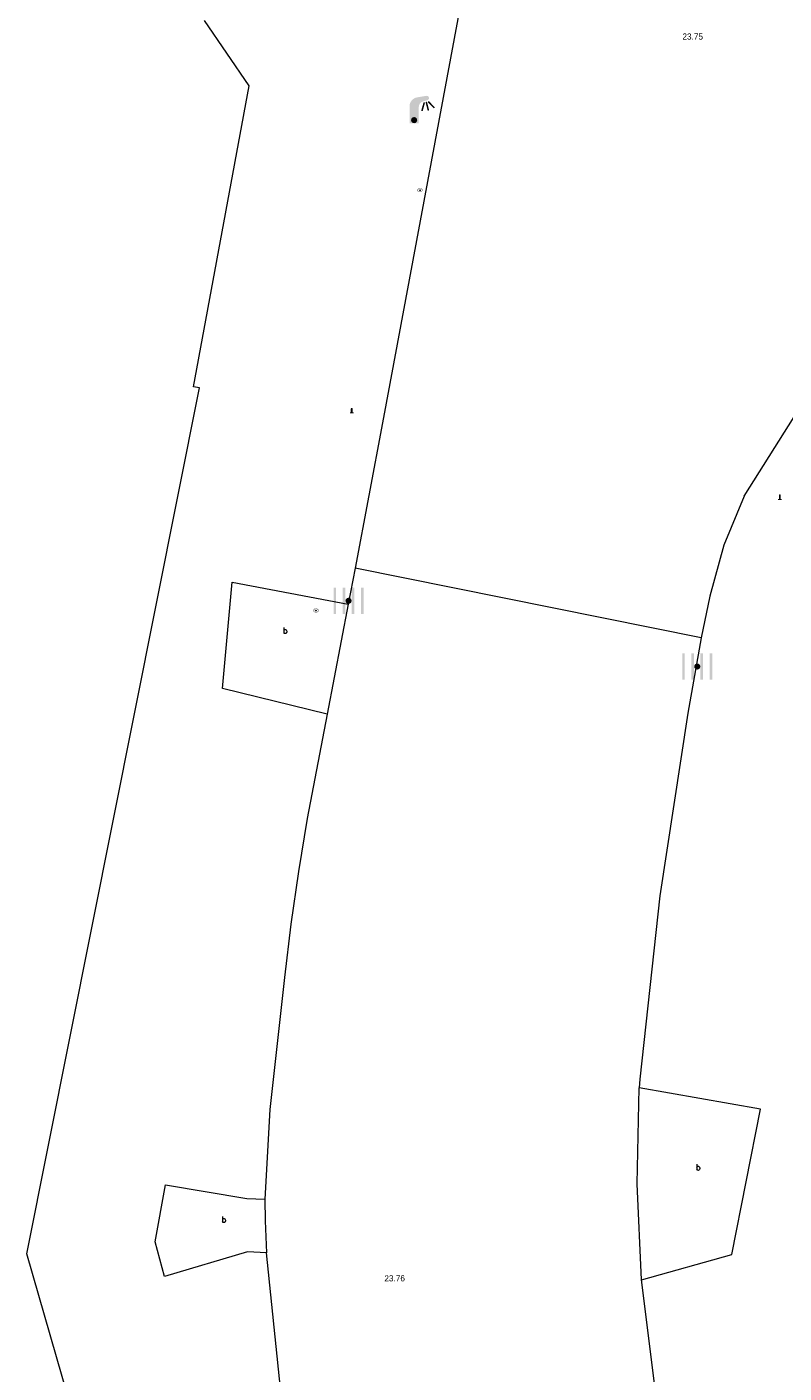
# Model space of a CAD drawing. Header units: metres. Extents: x 197457 to 198138, y 353986 to 354984.
# Tile 26 of 217: x 197552 to 197564, y 354531 to 354553. Entities that reach past the tile are written whole.
import ezdxf

# ---------------------------------------------------------------- set-up
doc = ezdxf.new("R2010")
doc.units = ezdxf.units.M
doc.header["$MEASUREMENT"] = 0
for name, color, linetype, lineweight, true_color in [('afsluitpaal', 7, 'Continuous', 0, 0xde7233), ('kolk', 7, 'Continuous', 0, 0x104b6e), ('lichtmast', 7, 'Continuous', 0, 0x104b6e)]:
    doc.layers.add(name, color=color, linetype=linetype, lineweight=lineweight, true_color=true_color)
for name, color, linetype, lineweight in [('Hoogtepunt', 7, 'Continuous', 0), ('kant verharding', 7, 'Continuous', 0), ('waterleidingput', 132, 'Continuous', 0), ('weginrichtingselement', 7, 'Continuous', 0)]:
    doc.layers.add(name, color=color, linetype=linetype, lineweight=lineweight)
doc.styles.add('Style-STANDARD', font='STANDARD.shx')
doc.styles.add('Style-WORKING', font='WORKING.shx')

# ---------------------------------------------------------------- blocks, each defined once
blk = doc.blocks.new('kolk')
at = {"layer": 'kolk', "linetype": 'Continuous', "lineweight": 0, "true_color": 0xbd2877}
for points in [[(-0.489, -0.425), (-0.489, 0), (-0.489, 0.425), (-0.404, 0.425), (-0.404, 0), (-0.404, -0.425)], [(-0.191, -0.425), (-0.191, 0), (-0.191, 0.425), (-0.106, 0.425), (-0.106, 0), (-0.106, -0.425)], [(0.106, -0.425), (0.106, 0), (0.106, 0.425), (0.191, 0.425), (0.191, 0), (0.191, -0.425)], [(0.404, -0.425), (0.404, 0), (0.404, 0.425), (0.489, 0.425), (0.489, 0), (0.489, -0.425)]]:
    blk.add_hatch(color=232, dxfattribs=at).paths.add_polyline_path(points)
at = {"layer": 'kolk', "linetype": 'Continuous', "lineweight": 0, "true_color": 0x681648}
blk.add_hatch(color=219, dxfattribs=at).paths.add_polyline_path([(0.1, 0, 1), (-0.1, 0, 1)])
blk = doc.blocks.new('lichtmast')
at = {"layer": 'lichtmast', "linetype": 'Continuous', "lineweight": 0, "true_color": 0xbd2877}
for points in [[(0.15, 0.419, -0.344151), (0.301, 0.613), (0.428, 0.645, 0.960861), (0.398, 0.791), (0.101, 0.742, 0.366629), (-0.15, 0.446), (-0.15, -0.1), (0, -0.1, -0.414214), (-0.1, 0, -1), (0.1, 0, -0.414214), (0, -0.1), (0.15, -0.1)], [(0.351, 0.55, 1), (0.303, 0.564), (0.234, 0.323, 1), (0.283, 0.31)], [(0.424, 0.581, 1), (0.376, 0.569), (0.436, 0.326, 1), (0.485, 0.339)], [(0.489, 0.61, 1), (0.453, 0.575), (0.626, 0.396, 1), (0.662, 0.43)]]:
    blk.add_hatch(color=232, dxfattribs=at).paths.add_polyline_path(points)
at = {"layer": 'lichtmast', "linetype": 'Continuous', "lineweight": 0, "true_color": 0x681648}
blk.add_hatch(color=219, dxfattribs=at).paths.add_polyline_path([(-0.1, 0, 1), (0.1, 0, 1)])
blk = doc.blocks.new('afsluitpaal')
at = {"layer": 'afsluitpaal', "linetype": 'Continuous', "lineweight": 0, "true_color": 0xbd2877}
blk.add_hatch(color=232, dxfattribs=at).paths.add_polyline_path([(0.15, 0.65, 1), (-0.15, 0.65), (-0.15, 0.05), (-0.3, 0.05), (-0.3, -0.1), (0, -0.1, -0.414214), (-0.1, 0, -1), (0.1, 0, -0.414214), (0, -0.1), (0.3, -0.1), (0.3, 0.05), (0.15, 0.05)])
at = {"layer": 'afsluitpaal', "linetype": 'Continuous', "lineweight": 0, "true_color": 0x681648}
blk.add_hatch(color=219, dxfattribs=at).paths.add_polyline_path([(0.1, 0, 1), (-0.1, 0, 1)])
blk = doc.blocks.new('waterleidingput')
at = {"layer": 'waterleidingput', "linetype": 'Continuous', "lineweight": 0, "true_color": 0x248bcb}
h = blk.add_hatch(color=142, dxfattribs=at)
edge = h.paths.add_edge_path()
edge.add_spline(control_points=[(0.44, 0), (0.44, 0.04), (0.43, 0.09), (0.36, 0.2), (0.28, 0.26), (0.09, 0.32), (-0.02, 0.33), (-0.22, 0.29), (-0.31, 0.24), (-0.42, 0.12), (-0.44, 0.06), (-0.44, -0.06), (-0.42, -0.12), (-0.33, -0.22), (-0.28, -0.26), (-0.1, -0.33), (0.04, -0.33), (0.27, -0.27), (0.37, -0.2), (0.43, -0.08), (0.44, -0.04), (0.44, 0)], knot_values=[0, 0, 0, 0, 0.060484, 0.060484, 0.178041, 0.178041, 0.295599, 0.295599, 0.413157, 0.413157, 0.498623, 0.498623, 0.584089, 0.584089, 0.669555, 0.669555, 0.808438, 0.808438, 0.94732, 0.94732, 1, 1, 1, 1], degree=3, periodic=0)
edge = h.paths.add_edge_path(flags=16)
edge.add_ellipse((0, 0), major_axis=(0.392, 0), ratio=0.689655, start_angle=0, end_angle=360)
for points in [[(-0.05, -0.09, -0.141608), (-0.09, -0.05), (-0.1, -0.09), (-0.17, 0.18), (-0.22, 0.18), (-0.12, -0.17), (-0.07, -0.17)], [(0.03, 0.18), (-0.02, 0.18), (-0.05, 0.09, -0.269854), (0.05, 0.09)], [(0.23, 0.18), (0.18, 0.18), (0.1, -0.09), (0.09, -0.05, -0.141608), (0.05, -0.09), (0.08, -0.17), (0.13, -0.17)]]:
    blk.add_hatch(color=142, dxfattribs=at).paths.add_polyline_path(points)
at = {"layer": 'waterleidingput', "linetype": 'Continuous', "lineweight": 0, "true_color": 0x104b6e}
blk.add_hatch(color=156, dxfattribs=at).paths.add_polyline_path([(0.1, 0, 1), (-0.1, 0, 1)])

msp = doc.modelspace()

# ---------------------------------------------------------------- linework, layer by layer
at = {"layer": 'kant verharding', "linetype": 'Continuous', "lineweight": 0}
for p, q in [((197557.458, 354546.269), (197557.013, 354543.906)), ((197557.013, 354543.906), (197556.9, 354543.323)), ((197562.642, 354542.772), (197557.013, 354543.906)), ((197556.9, 354543.323), (197556.554, 354541.531))]:
    msp.add_line(p, q, dxfattribs=at)
at = {"layer": 'kant verharding', "linetype": 'Continuous', "lineweight": 0, "flags": 128}
for points in [[(197558.324, 354555.264), (197558.589, 354554.756), (197558.745, 354554.215), (197558.744, 354553.167), (197557.458, 354546.269)], [(197568.379, 354474.246), (197567.714, 354476.739), (197567.803, 354476.762), (197551.669, 354532.755), (197554.476, 354546.84), (197554.382, 354546.857), (197555.284, 354551.752), (197554.557, 354552.817)], [(197563.343, 354545.078), (197564.157, 354546.371), (197565.261, 354547.482), (197566.06, 354547.988)], [(197563.343, 354545.078), (197563.014, 354544.283), (197562.786, 354543.453), (197562.642, 354542.772)], [(197556.554, 354541.531), (197554.85, 354541.951), (197555.009, 354543.682), (197556.9, 354543.323)], [(197562.642, 354542.772), (197562.424, 354541.546), (197561.968, 354538.578), (197561.643, 354535.592), (197561.635, 354535.453)], [(197556.554, 354541.531), (197556.233, 354539.833), (197556.091, 354538.974), (197555.965, 354538.113), (197555.859, 354537.249), (197555.624, 354535.099), (197555.544, 354533.64)], [(197561.67, 354532.331), (197561.6, 354533.891), (197561.635, 354535.453)], [(197561.67, 354532.331), (197563.143, 354532.742), (197563.608, 354535.107), (197561.635, 354535.453)], [(197555.566, 354532.77), (197555.259, 354532.783), (197553.906, 354532.381), (197553.755, 354532.946), (197553.927, 354533.877), (197555.246, 354533.652), (197555.544, 354533.64)], [(197555.544, 354533.64), (197555.547, 354533.288), (197555.566, 354532.77)], [(197556.854, 354526.325), (197556.31, 354528.231), (197555.796, 354530.562), (197555.566, 354532.77)], [(197562.393, 354528.119), (197561.935, 354530.208), (197561.67, 354532.331)]]:
    msp.add_lwpolyline(points, dxfattribs=at)

# ---------------------------------------------------------------- block references
at = {"layer": 'afsluitpaal', "linetype": 'Continuous', "lineweight": 0, "xscale": 0.1, "yscale": 0.1, "zscale": 0.1}
for p in [(197556.956, 354546.435), (197563.923, 354545.028)]:
    msp.add_blockref('afsluitpaal', p, dxfattribs=at)
at = {"layer": 'kolk', "linetype": 'Continuous', "lineweight": 0, "xscale": 0.5, "yscale": 0.5}
for p in [(197556.904, 354543.376), (197562.579, 354542.307)]:
    msp.add_blockref('kolk', p, dxfattribs=at)
at = {"layer": 'lichtmast', "linetype": 'Continuous', "lineweight": 0, "xscale": 0.5, "yscale": 0.5}
msp.add_blockref('lichtmast', (197557.971, 354551.196), dxfattribs=at)
at = {"layer": 'waterleidingput', "linetype": 'Continuous', "lineweight": 0, "xscale": 0.1, "yscale": 0.1, "zscale": 0.1}
for p in [(197558.066, 354550.058), (197556.373, 354543.219)]:
    msp.add_blockref('waterleidingput', p, dxfattribs=at)

# ---------------------------------------------------------------- texts
at = {"layer": 'Hoogtepunt', "linetype": 'Continuous', "lineweight": 0, "style": 'Style-WORKING'}
for s, p in [('23.75', (197562.338, 354552.506)), ('23.75', (197562.338, 354552.506)), ('23.76', (197557.487, 354532.304)), ('23.76', (197557.487, 354532.304))]:
    msp.add_text(s, height=0.1, dxfattribs=at).set_placement(p)
at = {"layer": 'weginrichtingselement', "style": 'Style-STANDARD'}
for p in [(197555.837, 354542.842), (197562.556, 354534.111), (197554.837, 354533.26)]:
    msp.add_text('b', height=0.1, rotation=359.6691, dxfattribs=at).set_placement(p)

doc.saveas('drawing.dxf')
